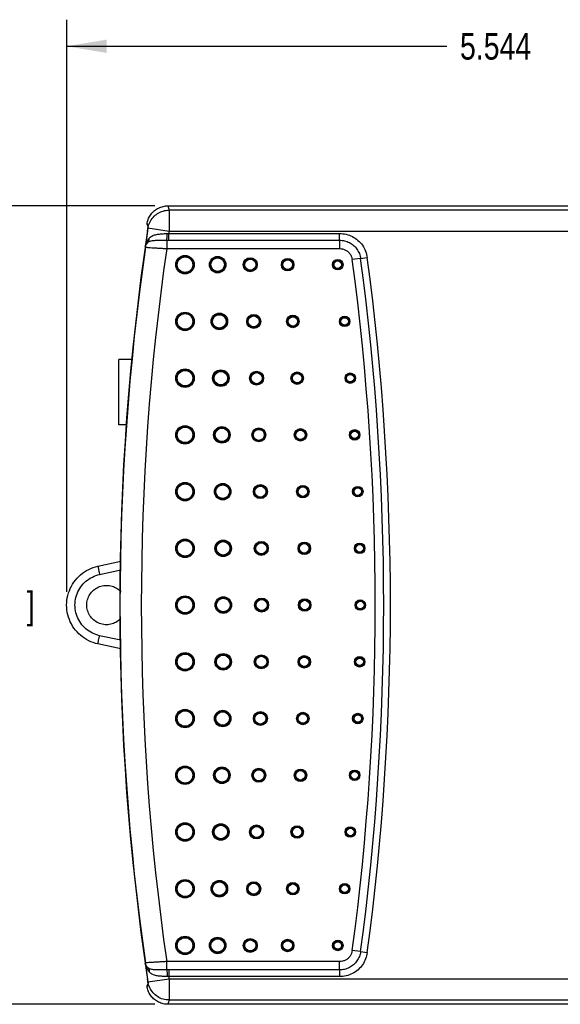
# Model space of a CAD drawing. Header units: inches. Extents: x 0 to 22, y 0 to 17.
# Tile 3 of 14: x 9.5 to 12.1, y 5 to 9.7. Entities that reach past the tile are written whole.
import ezdxf

# ---------------------------------------------------------------- set-up
doc = ezdxf.new("R2010")
doc.units = ezdxf.units.IN
doc.header["$LTSCALE"] = 1.21
doc.header["$MEASUREMENT"] = 0
doc.layers.get('0').update_dxf_attribs({"linetype": 'CONTINUOUS'})
doc.layers.add('DIMENSIONS', color=7, linetype='CONTINUOUS')
doc.styles.get("Standard").update_dxf_attribs({"font": 'txt', "width": 0.8})
doc.dimstyles.new('DIMSTYLE_1', dxfattribs={"dimtxt": 0.125, "dimasz": 0.1875, "dimexe": 0.18, "dimexo": 0.0625, "dimgap": 0.09, "dimtad": 0, "dimtih": 1, "dimtoh": 1, "dimdec": 3, "dimzin": 4, "dimdsep": 46, "dimtxsty": 'STANDARD', "dimblk": '_FILLED', "dimblk1": '_FILLED', "dimblk2": '_FILLED', "dimcen": 0.09, "dimadec": 0, "dimazin": 0, "dimtp": 0.01, "dimtm": 0.01, "dimtfac": 1, "dimtdec": 3, "dimtofl": 0, "dimtmove": 0, "dimatfit": 3, "dimldrblk": '_FILLED', "dimfxl": 1, "dimtolj": 1, "dimtzin": 4, "dimarcsym": 0})

# ---------------------------------------------------------------- blocks, each defined once
blk = doc.blocks.new('_FILLED')
at = {"color": 0, "linetype": 'BYBLOCK'}
blk.add_solid([(0, 0), (-1, 0.167), (-1, -0.167)], dxfattribs=at)
blk = doc.blocks.new('*D0')
at = {"layer": 'DIMENSIONS', "color": 2, "linetype": 'CONTINUOUS'}
for p, q in [((10.1727, 8.793), (8.8841, 8.793)), ((9.0091, 8.793), (9.0091, 7.0414)), ((9.0091, 5.0397), (9.0091, 6.7914)), ((10.1727, 5.0397), (8.8841, 5.0397))]:
    blk.add_line(p, q, dxfattribs=at)
at = {"layer": 'DIMENSIONS', "color": 2, "linetype": 'CONTINUOUS', "xscale": 0.1875, "yscale": 0.1875, "zscale": 0.1875}
for p, rotation in [((9.0091, 8.793), 90), ((9.0091, 5.0397), 270)]:
    blk.add_blockref('_FILLED', p, dxfattribs=dict(at, rotation=rotation))
at = {"layer": 'DIMENSIONS', "color": 2, "linetype": 'CONTINUOUS', "width": 0.8}
for s, p in [('[', (8.9716, 6.8539)), (']', (9.5716, 6.8539)), ('3.753', (8.3466, 6.8539)), ('95.33', (9.0716, 6.8539))]:
    blk.add_text(s, height=0.125, dxfattribs=at).set_placement(p)
blk = doc.blocks.new('*D2')
at = {"layer": 'DIMENSIONS', "color": 2, "linetype": 'CONTINUOUS'}
for p, q in [((9.7591, 6.9789), (9.7591, 9.668)), ((15.3035, 6.9789), (15.3035, 9.668)), ((9.7591, 9.543), (11.5442, 9.543)), ((15.3035, 9.543), (13.0942, 9.543))]:
    blk.add_line(p, q, dxfattribs=at)
at = {"layer": 'DIMENSIONS', "color": 2, "linetype": 'CONTINUOUS', "xscale": 0.1875, "yscale": 0.1875, "zscale": 0.1875, "rotation": 180}
blk.add_blockref('_FILLED', (9.7591, 9.543), dxfattribs=at)
at = {"layer": 'DIMENSIONS', "color": 2, "linetype": 'CONTINUOUS', "xscale": 0.1875, "yscale": 0.1875, "zscale": 0.1875}
blk.add_blockref('_FILLED', (15.3035, 9.543), dxfattribs=at)
at = {"layer": 'DIMENSIONS', "color": 2, "linetype": 'CONTINUOUS', "width": 0.8}
for s, p in [('5.544', (11.6067, 9.4805)), ('[', (12.2317, 9.4805)), ('140.83', (12.3317, 9.4805)), (']', (12.9317, 9.4805))]:
    blk.add_text(s, height=0.125, dxfattribs=at).set_placement(p)

msp = doc.modelspace()

# ---------------------------------------------------------------- linework, layer by layer
at = {"color": 7, "linetype": 'CONTINUOUS'}
for p, q in [((10.2345, 8.793), (15.0913, 8.793)), ((10.2396, 8.7727), (10.2396, 8.6728)), ((15.0739, 8.7727), (10.2396, 8.7727)), ((10.1358, 8.7053), (10.1376, 8.7052)), ((10.1367, 8.7088), (10.1366, 8.7133)), ((10.1367, 8.7088), (10.1409, 8.6922)), ((10.1404, 8.6887), (10.1404, 8.6889)), ((10.1404, 8.6889), (10.1406, 8.6883)), ((10.1406, 8.6883), (10.1407, 8.6877)), ((10.2396, 8.6728), (10.1407, 8.6877)), ((10.2381, 8.6315), (10.2381, 8.663)), ((10.2381, 8.663), (11.0412, 8.663)), ((15.0739, 8.6728), (10.2396, 8.6728)), ((11.0412, 8.6315), (11.0412, 8.663)), ((10.2288, 8.6315), (10.2288, 8.5921)), ((10.2381, 8.6315), (11.0412, 8.6315)), ((11.0412, 8.6315), (11.0412, 8.5921)), ((10.1278, 8.5998), (10.1287, 8.5987)), ((10.2288, 8.5921), (11.0412, 8.5921)), ((11.1397, 8.5453), (11.1006, 8.54)), ((11.1397, 8.5453), (11.171, 8.5495)), ((10.0041, 7.7634), (10.0041, 8.0714)), ((10.0665, 8.0714), (10.0041, 8.0714)), ((10.0423, 7.7634), (10.0041, 7.7634)), ((9.9056, 7.0993), (10.013, 7.1229)), ((9.9135, 7.0603), (10.013, 7.0821)), ((10.013, 6.7507), (9.9135, 6.7725)), ((10.013, 6.7099), (9.9056, 6.7334)), ((11.1397, 5.2875), (11.1006, 5.2927)), ((11.1397, 5.2875), (11.171, 5.2833)), ((10.1287, 5.234), (10.1278, 5.2329)), ((10.2288, 5.2012), (10.2288, 5.2407)), ((11.0412, 5.2407), (10.2288, 5.2407)), ((11.0412, 5.2012), (11.0412, 5.2407)), ((10.2381, 5.2012), (10.2381, 5.1697)), ((11.0412, 5.2012), (10.2381, 5.2012)), ((11.0412, 5.2012), (11.0412, 5.1697)), ((10.1409, 5.1406), (10.1367, 5.1239)), ((10.1407, 5.145), (10.1404, 5.1439)), ((10.1404, 5.1441), (10.1404, 5.1439)), ((10.1407, 5.145), (10.2396, 5.1599)), ((10.1408, 5.1415), (10.141, 5.1395)), ((10.141, 5.1395), (10.1411, 5.1394)), ((11.0412, 5.1697), (10.2381, 5.1697)), ((10.2396, 5.1599), (10.2396, 5.06)), ((10.2396, 5.1599), (15.0739, 5.1599)), ((10.1376, 5.1275), (10.1358, 5.1275)), ((10.1366, 5.1194), (10.1367, 5.1239)), ((10.2396, 5.06), (15.0739, 5.06)), ((15.0913, 5.0397), (10.2345, 5.0397))]:
    msp.add_line(p, q, dxfattribs=at)
for points in [[(10.141, 8.693), (10.1407, 8.6908), (10.1405, 8.6892), (10.1404, 8.6887)], [(10.1411, 8.6935), (10.1411, 8.6935), (10.141, 8.693)], [(10.1404, 5.1441), (10.1405, 5.1431), (10.1408, 5.1415)]]:
    msp.add_lwpolyline(points, dxfattribs=at)
for centre, radius in [((10.3147, 8.5164), 0.0435), ((10.3147, 8.5164), 0.04), ((10.3147, 8.5164), 0.0365), ((10.468, 8.5164), 0.0388), ((10.468, 8.5164), 0.0353), ((10.468, 8.5164), 0.0317), ((10.6213, 8.5164), 0.0329), ((10.6213, 8.5164), 0.0294), ((10.6213, 8.5164), 0.0259), ((10.797, 8.5164), 0.0294), ((10.797, 8.5164), 0.0259), ((10.797, 8.5164), 0.0223), ((11.0325, 8.5164), 0.0246), ((11.0325, 8.5164), 0.0211), ((11.0325, 8.5164), 0.0176), ((10.3147, 8.2497), 0.0435), ((10.3147, 8.2497), 0.04), ((10.3147, 8.2497), 0.0365), ((10.4762, 8.2497), 0.0388), ((10.4762, 8.2497), 0.0353), ((10.4762, 8.2497), 0.0317), ((10.6376, 8.2497), 0.0329), ((10.6376, 8.2497), 0.0294), ((10.6376, 8.2497), 0.0259), ((10.8215, 8.2497), 0.0294), ((10.8215, 8.2497), 0.0259), ((10.8215, 8.2497), 0.0223), ((11.0649, 8.2497), 0.0246), ((11.0649, 8.2497), 0.0211), ((11.0649, 8.2497), 0.0176), ((10.3147, 7.983), 0.0435), ((10.3147, 7.983), 0.04), ((10.3147, 7.983), 0.0365), ((10.4828, 7.983), 0.0388), ((10.4828, 7.983), 0.0353), ((10.4828, 7.983), 0.0317), ((10.651, 7.983), 0.0329), ((10.651, 7.983), 0.0294), ((10.651, 7.983), 0.0259), ((10.8416, 7.983), 0.0294), ((10.8416, 7.983), 0.0259), ((11.0913, 7.983), 0.0246), ((10.8416, 7.983), 0.0223), ((11.0913, 7.983), 0.0211), ((11.0913, 7.983), 0.0176), ((10.3147, 7.7164), 0.0435), ((10.3147, 7.7164), 0.04), ((10.3147, 7.7164), 0.0365), ((10.488, 7.7164), 0.0388), ((10.488, 7.7164), 0.0353), ((10.488, 7.7164), 0.0317), ((10.6614, 7.7164), 0.0329), ((10.6614, 7.7164), 0.0294), ((10.6614, 7.7164), 0.0259), ((10.8572, 7.7164), 0.0294), ((10.8572, 7.7164), 0.0259), ((10.8572, 7.7164), 0.0223), ((11.1119, 7.7164), 0.0246), ((11.1119, 7.7164), 0.0211), ((11.1119, 7.7164), 0.0176), ((10.3147, 7.4497), 0.0435), ((10.3147, 7.4497), 0.04), ((10.3147, 7.4497), 0.0365), ((10.4917, 7.4497), 0.0388), ((10.4917, 7.4497), 0.0353), ((10.4917, 7.4497), 0.0317), ((10.6688, 7.4497), 0.0329), ((10.6688, 7.4497), 0.0294), ((10.6688, 7.4497), 0.0259), ((10.8683, 7.4497), 0.0294), ((10.8683, 7.4497), 0.0259), ((10.8683, 7.4497), 0.0223), ((11.1265, 7.4497), 0.0246), ((11.1265, 7.4497), 0.0211), ((11.1265, 7.4497), 0.0176), ((10.3147, 7.183), 0.0435), ((10.3147, 7.183), 0.04), ((10.494, 7.183), 0.0388), ((10.3147, 7.183), 0.0365), ((10.494, 7.183), 0.0353), ((10.494, 7.183), 0.0317), ((10.6732, 7.183), 0.0329), ((10.6732, 7.183), 0.0294), ((10.6732, 7.183), 0.0259), ((10.875, 7.183), 0.0294), ((10.875, 7.183), 0.0259), ((10.875, 7.183), 0.0223), ((11.1353, 7.183), 0.0246), ((11.1353, 7.183), 0.0211), ((11.1353, 7.183), 0.0176), ((10.3147, 6.9164), 0.0435), ((10.3147, 6.9164), 0.04), ((10.3147, 6.9164), 0.0365), ((10.4947, 6.9164), 0.0388), ((10.4947, 6.9164), 0.0353), ((10.4947, 6.9164), 0.0317), ((10.6747, 6.9164), 0.0329), ((10.6747, 6.9164), 0.0294), ((10.8772, 6.9164), 0.0294), ((10.6747, 6.9164), 0.0259), ((10.8772, 6.9164), 0.0259), ((10.8772, 6.9164), 0.0223), ((11.1382, 6.9164), 0.0246), ((11.1382, 6.9164), 0.0211), ((11.1382, 6.9164), 0.0176), ((10.3147, 6.6497), 0.0435), ((10.3147, 6.6497), 0.04), ((10.3147, 6.6497), 0.0365), ((10.494, 6.6497), 0.0388), ((10.494, 6.6497), 0.0353), ((10.494, 6.6497), 0.0317), ((10.6732, 6.6497), 0.0329), ((10.6732, 6.6497), 0.0294), ((10.6732, 6.6497), 0.0259), ((10.875, 6.6497), 0.0294), ((10.875, 6.6497), 0.0259), ((10.875, 6.6497), 0.0223), ((11.1353, 6.6497), 0.0246), ((11.1353, 6.6497), 0.0211), ((11.1353, 6.6497), 0.0176), ((10.3147, 6.383), 0.0435), ((10.3147, 6.383), 0.04), ((10.3147, 6.383), 0.0365), ((10.4917, 6.383), 0.0388), ((10.4917, 6.383), 0.0353), ((10.4917, 6.383), 0.0317), ((10.6688, 6.383), 0.0329), ((10.6688, 6.383), 0.0294), ((10.6688, 6.383), 0.0259), ((10.8683, 6.383), 0.0294), ((10.8683, 6.383), 0.0259), ((10.8683, 6.383), 0.0223), ((11.1265, 6.383), 0.0246), ((11.1265, 6.383), 0.0211), ((11.1265, 6.383), 0.0176), ((10.3147, 6.1164), 0.0435), ((10.3147, 6.1164), 0.04), ((10.3147, 6.1164), 0.0365), ((10.488, 6.1164), 0.0388), ((10.488, 6.1164), 0.0353), ((10.488, 6.1164), 0.0317), ((10.6614, 6.1164), 0.0329), ((10.6614, 6.1164), 0.0294), ((10.6614, 6.1164), 0.0259), ((10.8572, 6.1164), 0.0294), ((10.8572, 6.1164), 0.0259), ((10.8572, 6.1164), 0.0223), ((11.1119, 6.1164), 0.0246), ((11.1119, 6.1164), 0.0211), ((11.1119, 6.1164), 0.0176), ((10.3147, 5.8497), 0.0435), ((10.3147, 5.8497), 0.04), ((10.3147, 5.8497), 0.0365), ((10.4828, 5.8497), 0.0388), ((10.4828, 5.8497), 0.0353), ((10.4828, 5.8497), 0.0317), ((10.651, 5.8497), 0.0329), ((10.651, 5.8497), 0.0294), ((10.8416, 5.8497), 0.0294), ((10.651, 5.8497), 0.0259), ((10.8416, 5.8497), 0.0259), ((10.8416, 5.8497), 0.0223), ((11.0913, 5.8497), 0.0246), ((11.0913, 5.8497), 0.0211), ((11.0913, 5.8497), 0.0176), ((10.3147, 5.583), 0.0435), ((10.3147, 5.583), 0.04), ((10.3147, 5.583), 0.0365), ((10.4762, 5.583), 0.0388), ((10.4762, 5.583), 0.0353), ((10.4762, 5.583), 0.0317), ((10.6376, 5.583), 0.0329), ((10.6376, 5.583), 0.0294), ((10.6376, 5.583), 0.0259), ((10.8215, 5.583), 0.0294), ((10.8215, 5.583), 0.0259), ((10.8215, 5.583), 0.0223), ((11.0649, 5.583), 0.0246), ((11.0649, 5.583), 0.0211), ((11.0649, 5.583), 0.0176), ((10.3147, 5.3164), 0.0435), ((10.3147, 5.3164), 0.04), ((10.3147, 5.3164), 0.0365), ((10.468, 5.3164), 0.0388), ((10.468, 5.3164), 0.0353), ((10.468, 5.3164), 0.0317), ((10.6213, 5.3164), 0.0329), ((10.6213, 5.3164), 0.0294), ((10.6213, 5.3164), 0.0259), ((10.797, 5.3164), 0.0294), ((10.797, 5.3164), 0.0259), ((10.797, 5.3164), 0.0223), ((11.0325, 5.3164), 0.0246), ((11.0325, 5.3164), 0.0211), ((11.0325, 5.3164), 0.0176)]:
    msp.add_circle(centre, radius, dxfattribs=at)
for centre, radius, start, end in [((21.9047, 6.9164), 11.9041, 171.34318, 171.35704), ((21.9047, 6.9164), 11.8969, 171.5026, 188.4974), ((21.9047, 6.9164), 11.8966, 171.43704, 171.86506), ((21.9047, 6.9164), 11.7966, 171.43704, 171.4851), ((21.9047, 6.9164), 11.8956, 171.86945, 188.13055), ((21.9047, 6.9164), 11.7956, 171.83287, 188.16713), ((-1.0218, 6.9164), 12.2307, 352.37127, 7.62873), ((-1.0218, 6.9164), 12.2701, 352.37127, 7.62873), ((-1.0218, 6.9164), 12.3017, 352.37126, 7.62874), ((21.9047, 6.9164), 11.8966, 188.13494, 188.56296), ((21.9047, 6.9164), 11.7966, 188.5149, 188.56296), ((21.9047, 6.9164), 11.9041, 188.64296, 188.65682)]:
    msp.add_arc(centre, radius, start, end, dxfattribs=at)
for points, knots in [([(10.1366, 8.7133), (10.1381, 8.7206), (10.1429, 8.7352), (10.1548, 8.7548), (10.1708, 8.7712), (10.1902, 8.7836), (10.2118, 8.7913), (10.227, 8.793), (10.2345, 8.793)], [0, 0, 0, 0, 0.165241, 0.333825, 0.500301, 0.66688, 0.835125, 1, 1, 1, 1]), ([(10.1407, 8.6877), (10.1421, 8.697), (10.1476, 8.7154), (10.1633, 8.7394), (10.185, 8.7582), (10.2112, 8.77), (10.2301, 8.7727), (10.2396, 8.7727)], [0, 0, 0, 0, 0.199909, 0.399874, 0.599892, 0.799944, 1, 1, 1, 1]), ([(10.2345, 8.793), (10.235, 8.7907), (10.2362, 8.7862), (10.2379, 8.7795), (10.239, 8.775), (10.2396, 8.7727)], [0, 0, 0, 0, 0.333388, 0.666722, 1, 1, 1, 1]), ([(10.1397, 8.701), (10.1392, 8.703), (10.1385, 8.7057), (10.1378, 8.7084), (10.1377, 8.7091)], [0, 0, 0, 0, 0.762887, 1, 1, 1, 1]), ([(10.1388, 8.677), (10.1389, 8.678), (10.1392, 8.68), (10.1396, 8.6829), (10.14, 8.6859), (10.1403, 8.6879), (10.1404, 8.6889)], [0, 0, 0, 0, 0.243216, 0.498765, 0.757143, 1, 1, 1, 1]), ([(10.1404, 8.6889), (10.1405, 8.6896), (10.1407, 8.691), (10.141, 8.6928), (10.1411, 8.6938), (10.1412, 8.6943)], [0, 0, 0, 0, 0.41441, 0.761152, 1, 1, 1, 1]), ([(10.1458, 8.6404), (10.1493, 8.6446), (10.1587, 8.6522), (10.1761, 8.658), (10.1949, 8.6608), (10.2133, 8.6621), (10.2253, 8.6626), (10.231, 8.6628)], [0, 0, 0, 0, 0.182063, 0.387465, 0.603787, 0.809967, 1, 1, 1, 1]), ([(10.2288, 8.6315), (10.2295, 8.6333), (10.2299, 8.6391), (10.2308, 8.6494), (10.2309, 8.658), (10.231, 8.6628)], [0, 0, 0, 0, 0.184314, 0.542642, 1, 1, 1, 1]), ([(10.231, 8.6628), (10.2322, 8.6628), (10.2345, 8.6629), (10.2369, 8.663), (10.2381, 8.663)], [0, 0, 0, 0, 0.500287, 1, 1, 1, 1]), ([(11.0412, 8.663), (11.0515, 8.663), (11.0724, 8.6606), (11.1019, 8.6495), (11.1281, 8.6317), (11.1494, 8.6081), (11.1643, 8.5803), (11.1696, 8.5598), (11.171, 8.5495)], [0, 0, 0, 0, 0.165318, 0.331846, 0.499166, 0.666332, 0.833446, 1, 1, 1, 1]), ([(10.1278, 8.5998), (10.1286, 8.6049), (10.1311, 8.6148), (10.1372, 8.6286), (10.1428, 8.6368), (10.1458, 8.6404)], [0, 0, 0, 0, 0.342471, 0.68382, 1, 1, 1, 1]), ([(10.1278, 8.5998), (10.1283, 8.6026), (10.13, 8.6081), (10.1343, 8.6155), (10.1382, 8.6198), (10.1403, 8.6217)], [0, 0, 0, 0, 0.331371, 0.670887, 1, 1, 1, 1]), ([(10.1287, 8.5987), (10.1293, 8.603), (10.132, 8.6115), (10.1372, 8.6186), (10.1403, 8.6217)], [0, 0, 0, 0, 0.500117, 1, 1, 1, 1]), ([(10.1403, 8.6217), (10.1418, 8.6232), (10.1443, 8.6268), (10.1462, 8.6334), (10.1461, 8.6381), (10.1458, 8.6404)], [0, 0, 0, 0, 0.314596, 0.645195, 1, 1, 1, 1]), ([(10.1403, 8.6217), (10.1431, 8.6242), (10.1515, 8.6283), (10.1672, 8.6306), (10.1865, 8.6315), (10.2075, 8.6316), (10.2218, 8.6316), (10.2288, 8.6315)], [0, 0, 0, 0, 0.124236, 0.301056, 0.5255, 0.766799, 1, 1, 1, 1]), ([(10.2288, 8.6315), (10.2303, 8.6315), (10.2334, 8.6315), (10.2366, 8.6315), (10.2381, 8.6315)], [0, 0, 0, 0, 0.500334, 1, 1, 1, 1]), ([(11.0412, 8.6315), (11.049, 8.6315), (11.0649, 8.6296), (11.0873, 8.6212), (11.1072, 8.6077), (11.1233, 8.5898), (11.1347, 8.5687), (11.1387, 8.5531), (11.1397, 8.5453)], [0, 0, 0, 0, 0.165517, 0.331947, 0.499157, 0.666218, 0.833229, 1, 1, 1, 1]), ([(10.1287, 8.5987), (10.1295, 8.5982), (10.1333, 8.5986), (10.1404, 8.5973), (10.1524, 8.5969), (10.1678, 8.5957), (10.1864, 8.5946), (10.207, 8.5933), (10.2214, 8.5925), (10.2288, 8.5921)], [0, 0, 0, 0, 0.028185, 0.103862, 0.223462, 0.381262, 0.569641, 0.779382, 1, 1, 1, 1]), ([(11.0412, 8.5921), (11.046, 8.5921), (11.0555, 8.5909), (11.0691, 8.5858), (11.0811, 8.5777), (11.0907, 8.5669), (11.0976, 8.5541), (11.1, 8.5448), (11.1006, 8.54)], [0, 0, 0, 0, 0.166445, 0.333124, 0.499978, 0.666885, 0.833605, 1, 1, 1, 1]), ([(9.9056, 6.7334), (9.8906, 6.7367), (9.8613, 6.747), (9.8226, 6.7727), (9.7913, 6.807), (9.7693, 6.848), (9.7579, 6.8931), (9.7579, 6.9396), (9.7693, 6.9847), (9.7913, 7.0257), (9.8226, 7.0601), (9.8613, 7.0857), (9.8906, 7.096), (9.9056, 7.0993)], [0, 0, 0, 0, 0.090831, 0.181753, 0.272701, 0.363616, 0.454541, 0.545461, 0.636386, 0.727301, 0.818249, 0.909171, 1, 1, 1, 1]), ([(9.9056, 7.0993), (9.9048, 7.0998), (9.9074, 7.0925), (9.9072, 7.0879), (9.9106, 7.074), (9.9124, 7.0653), (9.9135, 7.0603)], [0, 0, 0, 0, 0.070947, 0.286437, 0.612967, 1, 1, 1, 1]), ([(9.9135, 6.7725), (9.9017, 6.7751), (9.8787, 6.7832), (9.8482, 6.8033), (9.8236, 6.8304), (9.8063, 6.8626), (9.7973, 6.8981), (9.7973, 6.9347), (9.8063, 6.9701), (9.8236, 7.0024), (9.8482, 7.0294), (9.8787, 7.0496), (9.9017, 7.0577), (9.9135, 7.0603)], [0, 0, 0, 0, 0.090732, 0.181661, 0.272621, 0.363556, 0.454512, 0.545471, 0.636432, 0.727371, 0.818336, 0.909268, 1, 1, 1, 1]), ([(9.8531, 6.9164), (9.8531, 6.9251), (9.8557, 6.9428), (9.8668, 6.967), (9.8842, 6.9872), (9.9067, 7.0016), (9.9323, 7.0092), (9.959, 7.0092), (9.9846, 7.0016), (10.0025, 6.9901), (10.0113, 6.9816), (10.0136, 6.979)], [0, 0, 0, 0, 0.119133, 0.238269, 0.35741, 0.476557, 0.595709, 0.714862, 0.834014, 0.953161, 1, 1, 1, 1]), ([(10.0136, 6.8537), (10.0113, 6.8512), (10.0025, 6.8426), (9.9846, 6.8311), (9.959, 6.8236), (9.9323, 6.8236), (9.9067, 6.8311), (9.8842, 6.8455), (9.8668, 6.8657), (9.8557, 6.8899), (9.8531, 6.9076), (9.8531, 6.9164)], [0, 0, 0, 0, 0.046839, 0.165986, 0.285138, 0.404291, 0.523443, 0.64259, 0.761731, 0.880867, 1, 1, 1, 1]), ([(9.9056, 6.7334), (9.9048, 6.7329), (9.9074, 6.7403), (9.9072, 6.7449), (9.9106, 6.7587), (9.9124, 6.7675), (9.9135, 6.7725)], [0, 0, 0, 0, 0.070951, 0.286449, 0.61298, 1, 1, 1, 1]), ([(11.1006, 5.2927), (11.1, 5.288), (11.0976, 5.2786), (11.0907, 5.2659), (11.0811, 5.2551), (11.0691, 5.2469), (11.0555, 5.2418), (11.046, 5.2407), (11.0412, 5.2407)], [0, 0, 0, 0, 0.166442, 0.333121, 0.499974, 0.666882, 0.833602, 1, 1, 1, 1]), ([(11.1397, 5.2875), (11.1387, 5.2797), (11.1347, 5.2642), (11.1234, 5.2431), (11.1074, 5.2252), (11.0875, 5.2116), (11.065, 5.2031), (11.0491, 5.2012), (11.0412, 5.2012)], [0, 0, 0, 0, 0.165514, 0.33194, 0.499152, 0.666215, 0.833227, 1, 1, 1, 1]), ([(11.171, 5.2833), (11.1696, 5.273), (11.1644, 5.2527), (11.1495, 5.2248), (11.1284, 5.2012), (11.1022, 5.1833), (11.0726, 5.1722), (11.0516, 5.1697), (11.0412, 5.1697)], [0, 0, 0, 0, 0.165315, 0.331839, 0.499162, 0.666328, 0.833444, 1, 1, 1, 1]), ([(10.1403, 5.2111), (10.1382, 5.213), (10.1343, 5.2172), (10.13, 5.2247), (10.1283, 5.2302), (10.1278, 5.2329)], [0, 0, 0, 0, 0.330961, 0.669159, 1, 1, 1, 1]), ([(10.1458, 5.1923), (10.1428, 5.196), (10.1372, 5.2042), (10.1311, 5.2179), (10.1286, 5.2279), (10.1278, 5.2329)], [0, 0, 0, 0, 0.318, 0.658079, 1, 1, 1, 1]), ([(10.2288, 5.2407), (10.2214, 5.2403), (10.207, 5.2394), (10.1864, 5.2382), (10.1678, 5.2371), (10.1524, 5.2359), (10.1404, 5.2354), (10.1333, 5.2341), (10.1295, 5.2345), (10.1287, 5.234)], [0, 0, 0, 0, 0.220618, 0.430359, 0.618738, 0.776538, 0.896138, 0.971815, 1, 1, 1, 1]), ([(10.1403, 5.2111), (10.1372, 5.2141), (10.132, 5.2212), (10.1293, 5.2297), (10.1287, 5.234)], [0, 0, 0, 0, 0.499882, 1, 1, 1, 1]), ([(10.1403, 5.2111), (10.1418, 5.2096), (10.1443, 5.2059), (10.1462, 5.1993), (10.1461, 5.1947), (10.1458, 5.1923)], [0, 0, 0, 0, 0.314615, 0.645207, 1, 1, 1, 1]), ([(10.2288, 5.2012), (10.2218, 5.2012), (10.2076, 5.2011), (10.1866, 5.2013), (10.1673, 5.2021), (10.1516, 5.2044), (10.1431, 5.2085), (10.1403, 5.2111)], [0, 0, 0, 0, 0.231998, 0.472322, 0.696702, 0.8748, 1, 1, 1, 1]), ([(10.231, 5.17), (10.2253, 5.1701), (10.2134, 5.1707), (10.1951, 5.172), (10.1763, 5.1747), (10.1588, 5.1805), (10.1493, 5.1881), (10.1458, 5.1923)], [0, 0, 0, 0, 0.189039, 0.394257, 0.610187, 0.816692, 1, 1, 1, 1]), ([(10.2288, 5.2012), (10.2295, 5.1994), (10.2299, 5.1936), (10.2308, 5.1833), (10.2309, 5.1747), (10.231, 5.17)], [0, 0, 0, 0, 0.184318, 0.542645, 1, 1, 1, 1]), ([(10.2381, 5.2012), (10.2366, 5.2012), (10.2334, 5.2012), (10.2303, 5.2012), (10.2288, 5.2012)], [0, 0, 0, 0, 0.499666, 1, 1, 1, 1]), ([(10.2396, 5.06), (10.2301, 5.06), (10.2112, 5.0627), (10.185, 5.0746), (10.1633, 5.0933), (10.1476, 5.1173), (10.1421, 5.1357), (10.1407, 5.145)], [0, 0, 0, 0, 0.200056, 0.400108, 0.600126, 0.800091, 1, 1, 1, 1]), ([(10.1413, 5.1379), (10.1413, 5.138), (10.1412, 5.1383), (10.1412, 5.1389), (10.141, 5.1401), (10.1408, 5.141), (10.1408, 5.1416)], [0, 0, 0, 0, 0.072089, 0.246392, 0.546735, 1, 1, 1, 1]), ([(10.2381, 5.1697), (10.2369, 5.1697), (10.2345, 5.1698), (10.2322, 5.1699), (10.231, 5.17)], [0, 0, 0, 0, 0.499721, 1, 1, 1, 1]), ([(10.1366, 5.1194), (10.1371, 5.1215), (10.1381, 5.1256), (10.1392, 5.1297), (10.1397, 5.1317)], [0, 0, 0, 0, 0.499997, 1, 1, 1, 1]), ([(10.2345, 5.0397), (10.227, 5.0397), (10.2118, 5.0415), (10.1902, 5.0491), (10.1708, 5.0615), (10.1548, 5.0779), (10.1429, 5.0975), (10.1381, 5.1121), (10.1366, 5.1194)], [0, 0, 0, 0, 0.164875, 0.33312, 0.499699, 0.666175, 0.834759, 1, 1, 1, 1]), ([(10.2396, 5.06), (10.239, 5.0577), (10.2379, 5.0532), (10.2362, 5.0465), (10.235, 5.042), (10.2345, 5.0397)], [0, 0, 0, 0, 0.333278, 0.666612, 1, 1, 1, 1])]:
    msp.add_open_spline(points, degree=3, knots=knots, dxfattribs=at)
for points in [[(10.1365, 8.7099), (10.1364, 8.7093), (10.1363, 8.7087), (10.1362, 8.7081)], [(10.1377, 8.7091), (10.1373, 8.7105), (10.1369, 8.7119), (10.1366, 8.7133)], [(10.1384, 8.6743), (10.1385, 8.6752), (10.1386, 8.6761), (10.1388, 8.677)], [(10.1413, 8.6948), (10.1407, 8.6969), (10.1402, 8.6989), (10.1397, 8.701)], [(10.1411, 8.6935), (10.1411, 8.6939), (10.1412, 8.6944), (10.1413, 8.6948)], [(10.1412, 8.6943), (10.1413, 8.6945), (10.1413, 8.6947), (10.1413, 8.6948)], [(10.139, 5.1543), (10.1388, 5.1557), (10.1386, 5.157), (10.1384, 5.1584)], [(10.1395, 5.1503), (10.1393, 5.1517), (10.1392, 5.153), (10.139, 5.1543)], [(10.14, 5.1468), (10.1399, 5.148), (10.1397, 5.1492), (10.1395, 5.1503)], [(10.1397, 5.1317), (10.1402, 5.1338), (10.1407, 5.1358), (10.1413, 5.1379)], [(10.1404, 5.1439), (10.1403, 5.1449), (10.1402, 5.1458), (10.14, 5.1468)], [(10.1407, 5.1423), (10.1406, 5.1428), (10.1405, 5.1433), (10.1404, 5.1439)], [(10.1408, 5.1416), (10.1407, 5.1418), (10.1407, 5.142), (10.1407, 5.1423)], [(10.1411, 5.1393), (10.1411, 5.1389), (10.1412, 5.1384), (10.1413, 5.1379)], [(10.1362, 5.1246), (10.1363, 5.124), (10.1364, 5.1234), (10.1365, 5.1228)]]:
    msp.add_open_spline(points, degree=3, dxfattribs=at)

# ---------------------------------------------------------------- dimensions: what is measured, and where the dimension line sits
at = {"layer": 'DIMENSIONS', "color": 2, "linetype": 'CONTINUOUS'}
for base, p1, p2, angle, picture, middle in [((9.7591, 9.543), (15.3035, 6.9789), (9.7591, 6.9789), 180, '*D2', (12.3192, 9.543)), ((9.0091, 8.793), (10.1727, 5.0397), (10.1727, 8.793), 90, '*D0', (9.0091, 6.9164))]:
    dim = msp.add_linear_dim(base=base, p1=p1, p2=p2, angle=angle, dimstyle='DIMSTYLE_1', dxfattribs=at)
    dim.commit()
    dim.dimension.update_dxf_attribs({"geometry": picture, "text_midpoint": middle, "dimtype": 160})

doc.saveas('drawing.dxf')
